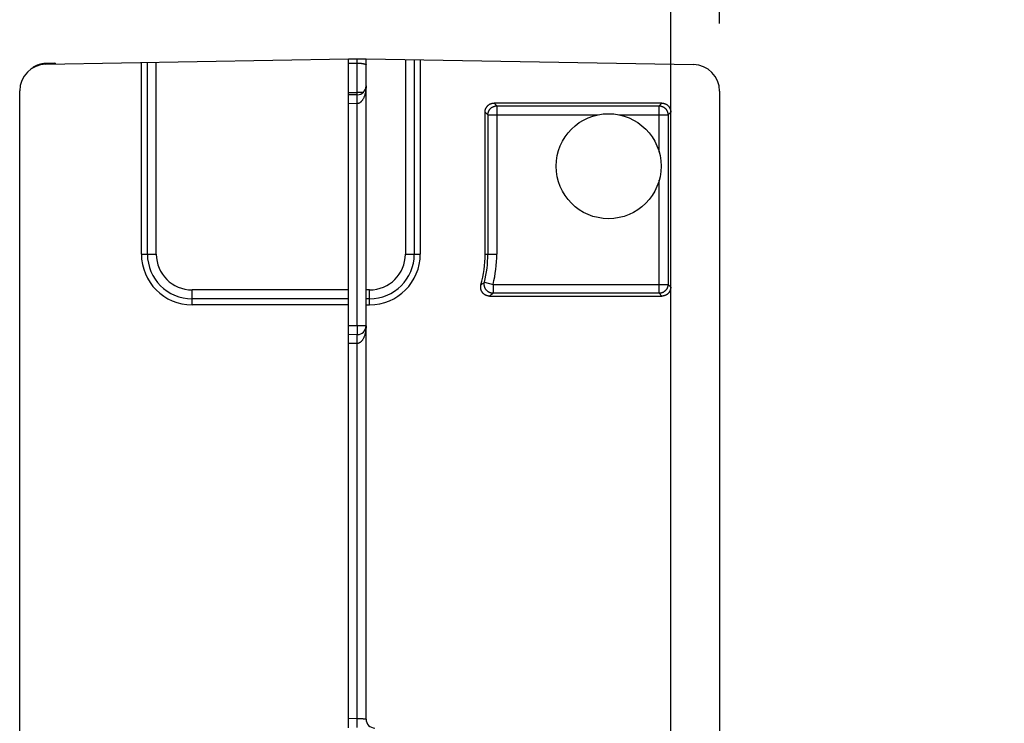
# Model space of a CAD drawing. Header units: inches. Extents: x 0 to 22, y 0 to 17.
# Tile 51 of 53: x 17.491 to 18.599, y 12.668 to 13.46. Entities that reach past the tile are written whole.
import ezdxf

# ---------------------------------------------------------------- set-up
doc = ezdxf.new("R2010")
doc.units = ezdxf.units.IN
doc.header["$LTSCALE"] = 1.21
doc.header["$MEASUREMENT"] = 0
doc.layers.get('0').update_dxf_attribs({"linetype": 'CONTINUOUS'})
doc.layers.add('DIMENSIONS', color=7, linetype='CONTINUOUS')
doc.styles.get("Standard").update_dxf_attribs({"font": 'txt', "width": 0.8})
doc.dimstyles.new('DIMSTYLE_1', dxfattribs={"dimtxt": 0.125, "dimasz": 0.18, "dimexe": 0.18, "dimexo": 0.0625, "dimgap": 0.09, "dimtad": 0, "dimtih": 1, "dimtoh": 1, "dimdec": 3, "dimzin": 4, "dimdsep": 46, "dimtxsty": 'STANDARD', "dimblk": '_FILLED', "dimblk1": '_FILLED', "dimblk2": '_FILLED', "dimcen": 0.09, "dimadec": 0, "dimazin": 0, "dimtp": 0.01, "dimtm": 0.01, "dimtfac": 1, "dimtdec": 3, "dimtofl": 0, "dimtmove": 0, "dimatfit": 3, "dimldrblk": '_FILLED', "dimfxl": 1, "dimtolj": 1, "dimtzin": 4, "dimarcsym": 0})

# ---------------------------------------------------------------- blocks, each defined once
blk = doc.blocks.new('_FILLED')
at = {"color": 0, "linetype": 'BYBLOCK'}
blk.add_solid([(0, 0), (-1, 0.1736), (-1, -0.1736)], dxfattribs=at)
blk = doc.blocks.new('*D6')
at = {"layer": 'DIMENSIONS', "color": 2, "linetype": 'CONTINUOUS'}
for p, q in [((18.2237, 12.6441), (18.2237, 14.2912)), ((18.2787, 13.456), (18.2787, 14.2912)), ((18.2237, 14.1662), (17.8637, 14.1662)), ((18.2787, 14.1662), (18.6742, 14.1662))]:
    blk.add_line(p, q, dxfattribs=at)
at = {"layer": 'DIMENSIONS', "color": 2, "linetype": 'CONTINUOUS', "xscale": 0.18, "yscale": 0.18, "zscale": 0.18}
blk.add_blockref('_FILLED', (18.2237, 14.1662), dxfattribs=at)
at = {"layer": 'DIMENSIONS', "color": 2, "linetype": 'CONTINUOUS', "xscale": 0.18, "yscale": 0.18, "zscale": 0.18, "rotation": 180}
blk.add_blockref('_FILLED', (18.2787, 14.1662), dxfattribs=at)
at = {"layer": 'DIMENSIONS', "color": 2, "linetype": 'CONTINUOUS', "width": 0.8}
for s, p in [('[', (19.2617, 14.1037)), (']', (19.6617, 14.1037)), ('.055', (18.7367, 14.1037)), ('1.4', (19.3617, 14.1037))]:
    blk.add_text(s, height=0.125, dxfattribs=at).set_placement(p)

msp = doc.modelspace()

# ---------------------------------------------------------------- linework, layer by layer
at = {"color": 7, "linetype": 'CONTINUOUS'}
for p, q in [((17.5202, 13.4101), (17.8607, 13.416)), ((17.8607, 12.663), (17.8607, 13.416)), ((17.8707, 13.4113), (17.8707, 13.4162)), ((17.8807, 12.6728), (17.8807, 13.416)), ((17.8807, 13.416), (18.2492, 13.4096)), ((17.9249, 13.4152), (17.9249, 13.1962)), ((17.9349, 13.4151), (17.9349, 13.1962)), ((17.9417, 13.415), (17.9417, 13.1962)), ((17.5202, 13.4101), (17.5202, 13.4108)), ((17.5307, 13.411), (17.5307, 13.4103)), ((17.6277, 13.1962), (17.6277, 13.412)), ((17.6345, 13.1962), (17.6345, 13.4121)), ((17.6445, 13.1962), (17.6445, 13.4122)), ((17.8708, 13.3783), (17.8708, 13.4113)), ((17.4907, 7.4353), (17.4907, 13.3801)), ((17.8708, 13.3756), (17.8607, 13.3755)), ((17.8775, 13.3783), (17.8708, 13.3783)), ((18.2787, 13.3796), (18.2787, 7.4358)), ((17.8708, 13.3656), (17.8607, 13.3655)), ((17.8708, 13.1156), (17.8708, 13.3656)), ((18.0247, 13.3662), (18.0278, 13.3631)), ((18.2137, 13.3662), (18.0247, 13.3662)), ((18.0278, 13.3631), (18.0278, 13.1962)), ((18.0278, 13.3631), (18.2106, 13.3631)), ((18.2137, 13.3662), (18.2106, 13.3631)), ((18.2106, 13.311), (18.2106, 13.3631)), ((18.0147, 13.1962), (18.0147, 13.3562)), ((18.0147, 13.3562), (18.0178, 13.3531)), ((18.0178, 13.3531), (18.0178, 13.1962)), ((18.0178, 13.3531), (18.1419, 13.3531)), ((18.1654, 13.3531), (18.2206, 13.3531)), ((18.2237, 13.3562), (18.2206, 13.3531)), ((18.2206, 13.3531), (18.2206, 13.1622)), ((18.2237, 13.159), (18.2237, 13.3562)), ((18.2106, 13.1522), (18.2106, 13.2794)), ((17.6277, 13.1962), (17.6445, 13.1962)), ((17.9249, 13.1962), (17.9417, 13.1962)), ((18.0147, 13.1962), (18.0278, 13.1962)), ((18.014, 13.1645), (18.0237, 13.1622)), ((18.0237, 13.1622), (18.0237, 13.1522)), ((18.0237, 13.1622), (18.2206, 13.1622)), ((18.2237, 13.159), (18.2206, 13.1622)), ((17.6847, 13.1392), (17.6847, 13.156)), ((17.8607, 13.156), (17.6847, 13.156)), ((17.8847, 13.156), (17.8807, 13.156)), ((17.8847, 13.1392), (17.8847, 13.156)), ((18.0197, 13.149), (18.2137, 13.149)), ((18.2106, 13.1522), (18.0237, 13.1522)), ((18.2137, 13.149), (18.2106, 13.1522)), ((17.8607, 13.146), (17.6847, 13.146)), ((17.8607, 13.1392), (17.6847, 13.1392)), ((17.8847, 13.146), (17.8807, 13.146)), ((17.8807, 13.1392), (17.8847, 13.1392)), ((17.8708, 13.1156), (17.8607, 13.1155)), ((17.8807, 13.1156), (17.8708, 13.1156)), ((17.8708, 13.1056), (17.8607, 13.1055)), ((17.8708, 13.0956), (17.8607, 13.0955)), ((17.8708, 12.6732), (17.8708, 13.0956)), ((17.8708, 12.6732), (17.8607, 12.6734))]:
    msp.add_line(p, q, dxfattribs=at)
msp.add_circle((18.1537, 13.2952), 0.0591, dxfattribs=at)
for centre, radius, start, end in [((17.5207, 13.3801), 0.03, 91, 180), ((18.2487, 13.3796), 0.03, 0, 89), ((17.8707, 13.3856), 0.01, 270.5, 360), ((17.6847, 13.1962), 0.057, 180, 270), ((17.6847, 13.1962), 0.0502, 180, 270), ((17.6847, 13.1962), 0.0402, 180, 270), ((17.8847, 13.1962), 0.057, 270, 360), ((17.8847, 13.1962), 0.0402, 270, 360), ((17.8847, 13.1962), 0.0502, 270, 360), ((17.8847, 13.1962), 0.13, 344.6046, 360), ((17.8847, 13.1962), 0.1331, 346.2417, 360), ((17.8847, 13.1962), 0.1431, 346.2417, 360), ((17.8707, 13.1156), 0.01, 270.5, 360), ((17.8907, 12.6728), 0.01, 180, 269)]:
    msp.add_arc(centre, radius, start, end, dxfattribs=at)
for points in [[(17.8607, 13.416), (17.864, 13.4161), (17.8673, 13.4161), (17.8707, 13.4162)], [(17.8707, 13.4162), (17.874, 13.4161), (17.8773, 13.4161), (17.8807, 13.416)], [(17.8607, 13.4112), (17.864, 13.4112), (17.8674, 13.4113), (17.8708, 13.4113)], [(17.8607, 13.3782), (17.864, 13.3783), (17.8674, 13.3783), (17.8708, 13.3783)]]:
    msp.add_open_spline(points, degree=3, dxfattribs=at)
for points, knots in [([(17.5202, 13.4108), (17.5197, 13.4108), (17.5187, 13.4107), (17.5172, 13.4106), (17.5157, 13.4104), (17.5142, 13.41), (17.5126, 13.4096), (17.5111, 13.4091), (17.5096, 13.4085), (17.5082, 13.4078), (17.5067, 13.407), (17.5053, 13.4061), (17.5039, 13.4051), (17.5029, 13.4043), (17.5024, 13.4038), (17.5023, 13.4038)], [0, 0, 0, 0, 0.071254, 0.149927, 0.229002, 0.308385, 0.389013, 0.470772, 0.553384, 0.637016, 0.721845, 0.807943, 0.895624, 0.984961, 1, 1, 1, 1]), ([(17.5307, 13.411), (17.5303, 13.411), (17.5294, 13.411), (17.5282, 13.4109), (17.527, 13.4109), (17.5257, 13.4109), (17.5245, 13.4109), (17.5231, 13.4109), (17.5218, 13.4108), (17.5209, 13.4108), (17.5204, 13.4108)], [0, 0, 0, 0, 0.121001, 0.240608, 0.36009, 0.480715, 0.604196, 0.732887, 0.868475, 1, 1, 1, 1]), ([(17.8708, 13.4113), (17.871, 13.4113), (17.8715, 13.4113), (17.8723, 13.4113), (17.8731, 13.4112), (17.8738, 13.4112), (17.8745, 13.4111), (17.8752, 13.411), (17.8759, 13.4109), (17.8765, 13.4108), (17.8772, 13.4107), (17.8777, 13.4106), (17.8783, 13.4105), (17.8787, 13.4104), (17.8792, 13.4103), (17.8796, 13.4101), (17.8799, 13.41), (17.8802, 13.4098), (17.8804, 13.4097), (17.8806, 13.4095), (17.8807, 13.4094), (17.8807, 13.4093), (17.8807, 13.4092)], [0, 0, 0, 0, 0.071715, 0.146719, 0.220171, 0.291751, 0.361877, 0.430015, 0.495585, 0.55847, 0.618273, 0.674469, 0.726828, 0.775176, 0.8191, 0.85836, 0.892972, 0.922776, 0.947792, 0.968433, 0.985384, 1, 1, 1, 1]), ([(17.8807, 13.3856), (17.8807, 13.3849), (17.8806, 13.3833), (17.8804, 13.381), (17.8801, 13.3789), (17.8797, 13.3769), (17.8792, 13.3751), (17.8786, 13.3735), (17.878, 13.3721), (17.8774, 13.3709), (17.8768, 13.3698), (17.8762, 13.369), (17.8756, 13.3683), (17.8751, 13.3677), (17.8745, 13.3672), (17.874, 13.3668), (17.8735, 13.3664), (17.873, 13.3662), (17.8725, 13.366), (17.8721, 13.3658), (17.8716, 13.3657), (17.8712, 13.3657), (17.8709, 13.3656), (17.8708, 13.3656)], [0, 0, 0, 0, 0.097541, 0.192787, 0.2837, 0.36859, 0.446399, 0.51665, 0.579372, 0.634946, 0.683982, 0.727212, 0.765394, 0.799259, 0.829495, 0.856732, 0.881452, 0.904115, 0.92522, 0.945159, 0.964129, 0.982334, 1, 1, 1, 1]), ([(17.8708, 13.3656), (17.8708, 13.3659), (17.8708, 13.3664), (17.8708, 13.3672), (17.8707, 13.368), (17.8707, 13.3687), (17.8707, 13.3695), (17.8707, 13.3702), (17.8707, 13.3709), (17.8707, 13.3715), (17.8707, 13.3721), (17.8707, 13.3727), (17.8707, 13.3732), (17.8707, 13.3737), (17.8707, 13.3741), (17.8707, 13.3745), (17.8707, 13.3749), (17.8707, 13.3751), (17.8708, 13.3753), (17.8707, 13.3755), (17.8708, 13.3756), (17.8708, 13.3756), (17.8708, 13.3756)], [0, 0, 0, 0, 0.078448, 0.156411, 0.23341, 0.30897, 0.382625, 0.453921, 0.522418, 0.587696, 0.64935, 0.707001, 0.760294, 0.808901, 0.85252, 0.890885, 0.923759, 0.950939, 0.972259, 0.98759, 0.996843, 1, 1, 1, 1]), ([(17.8708, 13.3756), (17.8708, 13.3758), (17.8708, 13.3761), (17.8708, 13.3768), (17.8708, 13.3776), (17.8708, 13.3781), (17.8708, 13.3783)], [0, 0, 0, 0, 0.145677, 0.427574, 0.712882, 1, 1, 1, 1]), ([(18.0147, 13.3562), (18.0147, 13.3565), (18.0147, 13.357), (18.0148, 13.3578), (18.0149, 13.3585), (18.0152, 13.3593), (18.0154, 13.36), (18.0158, 13.3607), (18.0161, 13.3614), (18.0166, 13.3621), (18.0171, 13.3627), (18.0176, 13.3633), (18.0182, 13.3638), (18.0188, 13.3643), (18.0194, 13.3647), (18.0201, 13.3651), (18.0208, 13.3654), (18.0216, 13.3657), (18.0223, 13.3659), (18.0231, 13.3661), (18.0239, 13.3662), (18.0244, 13.3662), (18.0247, 13.3662)], [0, 0, 0, 0, 0.049969, 0.100039, 0.150055, 0.199976, 0.250022, 0.300066, 0.349982, 0.399989, 0.450046, 0.5, 0.549954, 0.600011, 0.650018, 0.699934, 0.749978, 0.800024, 0.849945, 0.899961, 0.950031, 1, 1, 1, 1]), ([(18.0178, 13.3531), (18.0178, 13.3533), (18.0178, 13.3538), (18.0179, 13.3546), (18.0181, 13.3554), (18.0183, 13.3561), (18.0186, 13.3569), (18.0189, 13.3576), (18.0193, 13.3583), (18.0197, 13.3589), (18.0202, 13.3596), (18.0207, 13.3601), (18.0213, 13.3607), (18.0219, 13.3612), (18.0226, 13.3616), (18.0233, 13.362), (18.024, 13.3623), (18.0247, 13.3626), (18.0255, 13.3628), (18.0262, 13.363), (18.027, 13.363), (18.0275, 13.3631), (18.0278, 13.3631)], [0, 0, 0, 0, 0.049626, 0.099244, 0.148963, 0.198839, 0.248868, 0.298988, 0.349092, 0.399142, 0.44918, 0.49923, 0.549296, 0.599378, 0.649468, 0.699554, 0.749633, 0.799709, 0.849781, 0.899853, 0.949926, 1, 1, 1, 1]), ([(18.2106, 13.3631), (18.2108, 13.3631), (18.2113, 13.363), (18.2121, 13.363), (18.2129, 13.3628), (18.2136, 13.3626), (18.2144, 13.3623), (18.2151, 13.362), (18.2158, 13.3616), (18.2164, 13.3612), (18.217, 13.3607), (18.2176, 13.3602), (18.2182, 13.3596), (18.2186, 13.359), (18.2191, 13.3583), (18.2195, 13.3576), (18.2198, 13.3569), (18.2201, 13.3562), (18.2203, 13.3554), (18.2204, 13.3546), (18.2205, 13.3539), (18.2206, 13.3533), (18.2206, 13.3531)], [0, 0, 0, 0, 0.049626, 0.099244, 0.148963, 0.198839, 0.248868, 0.298988, 0.349092, 0.399142, 0.44918, 0.49923, 0.549296, 0.599378, 0.649468, 0.699554, 0.749633, 0.799709, 0.849781, 0.899853, 0.949926, 1, 1, 1, 1]), ([(18.2137, 13.3662), (18.2139, 13.3662), (18.2145, 13.3662), (18.2152, 13.3661), (18.216, 13.3659), (18.2168, 13.3657), (18.2175, 13.3654), (18.2182, 13.3651), (18.2189, 13.3647), (18.2196, 13.3643), (18.2202, 13.3638), (18.2208, 13.3633), (18.2213, 13.3627), (18.2218, 13.3621), (18.2222, 13.3614), (18.2226, 13.3607), (18.2229, 13.36), (18.2232, 13.3593), (18.2234, 13.3585), (18.2236, 13.3578), (18.2237, 13.357), (18.2237, 13.3565), (18.2237, 13.3562)], [0, 0, 0, 0, 0.049969, 0.100039, 0.150055, 0.199976, 0.250022, 0.300066, 0.349982, 0.399989, 0.450046, 0.5, 0.549954, 0.600011, 0.650018, 0.699934, 0.749978, 0.800024, 0.849945, 0.899961, 0.950031, 1, 1, 1, 1]), ([(18.0197, 13.149), (18.0194, 13.149), (18.0189, 13.149), (18.0181, 13.1491), (18.0173, 13.1493), (18.0165, 13.1495), (18.0158, 13.1498), (18.015, 13.1501), (18.0143, 13.1505), (18.0137, 13.151), (18.0131, 13.1515), (18.0125, 13.1521), (18.0119, 13.1526), (18.0115, 13.1533), (18.011, 13.154), (18.0106, 13.1547), (18.0103, 13.1554), (18.0101, 13.1562), (18.0099, 13.1569), (18.0097, 13.1577), (18.0097, 13.1585), (18.0097, 13.1593), (18.0097, 13.1601), (18.0098, 13.1609), (18.0099, 13.1614), (18.01, 13.1617)], [0, 0, 0, 0, 0.043474, 0.087007, 0.130462, 0.17394, 0.217462, 0.260899, 0.304381, 0.347896, 0.391322, 0.434808, 0.478316, 0.521735, 0.565222, 0.608717, 0.652135, 0.695637, 0.739124, 0.782554, 0.826069, 0.86955, 0.912999, 0.956528, 1, 1, 1, 1]), ([(18.01, 13.1617), (18.0105, 13.162), (18.0113, 13.1626), (18.0127, 13.1636), (18.0135, 13.1642), (18.014, 13.1645)], [0, 0, 0, 0, 0.329438, 0.662645, 1, 1, 1, 1]), ([(18.0237, 13.1522), (18.0234, 13.1522), (18.0229, 13.1522), (18.0221, 13.1523), (18.0214, 13.1524), (18.0206, 13.1526), (18.0199, 13.1529), (18.0191, 13.1532), (18.0185, 13.1536), (18.0178, 13.1541), (18.0172, 13.1546), (18.0166, 13.1551), (18.0161, 13.1557), (18.0156, 13.1563), (18.0152, 13.1569), (18.0148, 13.1576), (18.0144, 13.1584), (18.0142, 13.1591), (18.014, 13.1598), (18.0138, 13.1606), (18.0137, 13.1614), (18.0137, 13.1622), (18.0137, 13.163), (18.0138, 13.1638), (18.0139, 13.1643), (18.014, 13.1645)], [0, 0, 0, 0, 0.043472, 0.086946, 0.130421, 0.173897, 0.217374, 0.260853, 0.304333, 0.347813, 0.391295, 0.434777, 0.478259, 0.521741, 0.565223, 0.608705, 0.652186, 0.695667, 0.739147, 0.782626, 0.826103, 0.869579, 0.913054, 0.956528, 1, 1, 1, 1]), ([(18.2206, 13.1622), (18.2206, 13.1619), (18.2205, 13.1614), (18.2204, 13.1606), (18.2203, 13.1598), (18.2201, 13.1591), (18.2198, 13.1583), (18.2195, 13.1576), (18.2191, 13.1569), (18.2187, 13.1563), (18.2182, 13.1557), (18.2176, 13.1551), (18.2171, 13.1546), (18.2164, 13.1541), (18.2158, 13.1536), (18.2151, 13.1532), (18.2144, 13.1529), (18.2137, 13.1526), (18.2129, 13.1524), (18.2121, 13.1523), (18.2113, 13.1522), (18.2108, 13.1522), (18.2106, 13.1522)], [0, 0, 0, 0, 0.049626, 0.099244, 0.148963, 0.198839, 0.248868, 0.298988, 0.349092, 0.399142, 0.44918, 0.49923, 0.549296, 0.599378, 0.649468, 0.699554, 0.749633, 0.799709, 0.849781, 0.899853, 0.949926, 1, 1, 1, 1]), ([(18.2237, 13.159), (18.2237, 13.1588), (18.2237, 13.1582), (18.2236, 13.1575), (18.2234, 13.1567), (18.2232, 13.1559), (18.2229, 13.1552), (18.2226, 13.1545), (18.2222, 13.1538), (18.2218, 13.1531), (18.2213, 13.1525), (18.2208, 13.1519), (18.2202, 13.1514), (18.2196, 13.1509), (18.2189, 13.1505), (18.2182, 13.1501), (18.2175, 13.1498), (18.2168, 13.1495), (18.216, 13.1493), (18.2152, 13.1491), (18.2145, 13.149), (18.2139, 13.149), (18.2137, 13.149)], [0, 0, 0, 0, 0.049969, 0.100039, 0.150055, 0.199976, 0.250022, 0.300066, 0.349982, 0.399989, 0.450046, 0.5, 0.549954, 0.600011, 0.650018, 0.699934, 0.749978, 0.800024, 0.849945, 0.899961, 0.950031, 1, 1, 1, 1]), ([(18.0197, 13.149), (18.0201, 13.1494), (18.021, 13.1501), (18.0223, 13.1511), (18.0232, 13.1518), (18.0237, 13.1522)], [0, 0, 0, 0, 0.330382, 0.663719, 1, 1, 1, 1]), ([(17.8807, 13.1156), (17.8807, 13.1149), (17.8806, 13.1133), (17.8804, 13.111), (17.8801, 13.1089), (17.8797, 13.1069), (17.8792, 13.1051), (17.8786, 13.1035), (17.878, 13.1021), (17.8774, 13.1009), (17.8768, 13.0998), (17.8762, 13.099), (17.8756, 13.0983), (17.8751, 13.0977), (17.8745, 13.0972), (17.874, 13.0968), (17.8735, 13.0964), (17.873, 13.0962), (17.8725, 13.096), (17.8721, 13.0958), (17.8716, 13.0957), (17.8712, 13.0957), (17.8709, 13.0956), (17.8708, 13.0956)], [0, 0, 0, 0, 0.097541, 0.192787, 0.2837, 0.36859, 0.446399, 0.51665, 0.579372, 0.634946, 0.683982, 0.727212, 0.765394, 0.799259, 0.829495, 0.856732, 0.881452, 0.904115, 0.92522, 0.945159, 0.964129, 0.982334, 1, 1, 1, 1]), ([(17.8708, 13.1156), (17.8708, 13.1154), (17.8708, 13.1149), (17.8708, 13.1141), (17.8708, 13.1133), (17.8708, 13.1126), (17.8708, 13.1118), (17.8708, 13.1111), (17.8708, 13.1104), (17.8708, 13.1098), (17.8708, 13.1092), (17.8708, 13.1086), (17.8708, 13.108), (17.8708, 13.1076), (17.8708, 13.1071), (17.8708, 13.1067), (17.8708, 13.1064), (17.8708, 13.1061), (17.8708, 13.1059), (17.8708, 13.1058), (17.8708, 13.1057), (17.8708, 13.1056), (17.8708, 13.1056)], [0, 0, 0, 0, 0.078449, 0.156413, 0.233413, 0.308974, 0.382629, 0.453926, 0.522424, 0.587701, 0.649355, 0.707006, 0.760298, 0.808904, 0.852523, 0.890887, 0.92376, 0.95094, 0.97226, 0.98759, 0.996843, 1, 1, 1, 1]), ([(17.8708, 13.0956), (17.8708, 13.0959), (17.8708, 13.0964), (17.8708, 13.0972), (17.8707, 13.098), (17.8707, 13.0987), (17.8707, 13.0995), (17.8707, 13.1002), (17.8707, 13.1009), (17.8707, 13.1015), (17.8707, 13.1021), (17.8707, 13.1027), (17.8707, 13.1032), (17.8707, 13.1037), (17.8707, 13.1041), (17.8707, 13.1045), (17.8707, 13.1049), (17.8707, 13.1051), (17.8708, 13.1053), (17.8707, 13.1055), (17.8708, 13.1056), (17.8708, 13.1056), (17.8708, 13.1056)], [0, 0, 0, 0, 0.078448, 0.156411, 0.23341, 0.30897, 0.382625, 0.453921, 0.522418, 0.587696, 0.64935, 0.707001, 0.760294, 0.808901, 0.85252, 0.890885, 0.923759, 0.950939, 0.972259, 0.98759, 0.996843, 1, 1, 1, 1]), ([(17.8707, 12.6632), (17.8707, 12.6632), (17.8707, 12.6633), (17.8707, 12.6633), (17.8707, 12.6635), (17.8707, 12.6637), (17.8707, 12.664), (17.8707, 12.6643), (17.8707, 12.6647), (17.8707, 12.6651), (17.8707, 12.6656), (17.8707, 12.6661), (17.8707, 12.6667), (17.8707, 12.6673), (17.8707, 12.668), (17.8707, 12.6687), (17.8707, 12.6694), (17.8707, 12.6701), (17.8707, 12.6709), (17.8707, 12.6716), (17.8708, 12.6724), (17.8708, 12.6729), (17.8708, 12.6732)], [0, 0, 0, 0, 0.003157, 0.01241, 0.02774, 0.04906, 0.07624, 0.109113, 0.147477, 0.191097, 0.239702, 0.292995, 0.350646, 0.4123, 0.477576, 0.546074, 0.61737, 0.691025, 0.766586, 0.843586, 0.921551, 1, 1, 1, 1]), ([(17.8807, 12.6728), (17.8807, 12.6728), (17.8806, 12.6728), (17.8805, 12.6728), (17.8804, 12.6729), (17.8802, 12.6729), (17.8799, 12.6729), (17.8796, 12.6729), (17.8792, 12.6729), (17.8788, 12.6729), (17.8783, 12.6729), (17.8778, 12.6729), (17.8772, 12.673), (17.8766, 12.673), (17.8759, 12.673), (17.8753, 12.673), (17.8746, 12.6731), (17.8738, 12.6731), (17.8731, 12.6731), (17.8723, 12.6731), (17.8715, 12.6732), (17.871, 12.6732), (17.8708, 12.6732)], [0, 0, 0, 0, 0.003071, 0.012269, 0.027537, 0.048785, 0.075885, 0.108672, 0.146947, 0.190477, 0.238998, 0.292215, 0.349806, 0.411418, 0.476677, 0.545186, 0.616526, 0.690261, 0.765943, 0.843108, 0.921286, 1, 1, 1, 1])]:
    msp.add_open_spline(points, degree=3, knots=knots, dxfattribs=at)

# ---------------------------------------------------------------- dimensions: what is measured, and where the dimension line sits
at = {"layer": 'DIMENSIONS', "color": 2, "linetype": 'CONTINUOUS'}
dim = msp.add_linear_dim(base=(18.2237, 14.1662), p1=(18.2787, 13.456), p2=(18.2237, 12.6441), angle=180, dimstyle='DIMSTYLE_1', dxfattribs=at)
dim.commit()
dim.dimension.update_dxf_attribs({"geometry": '*D6', "text_midpoint": (19.2492, 14.1662), "dimtype": 160})

doc.saveas('drawing.dxf')
